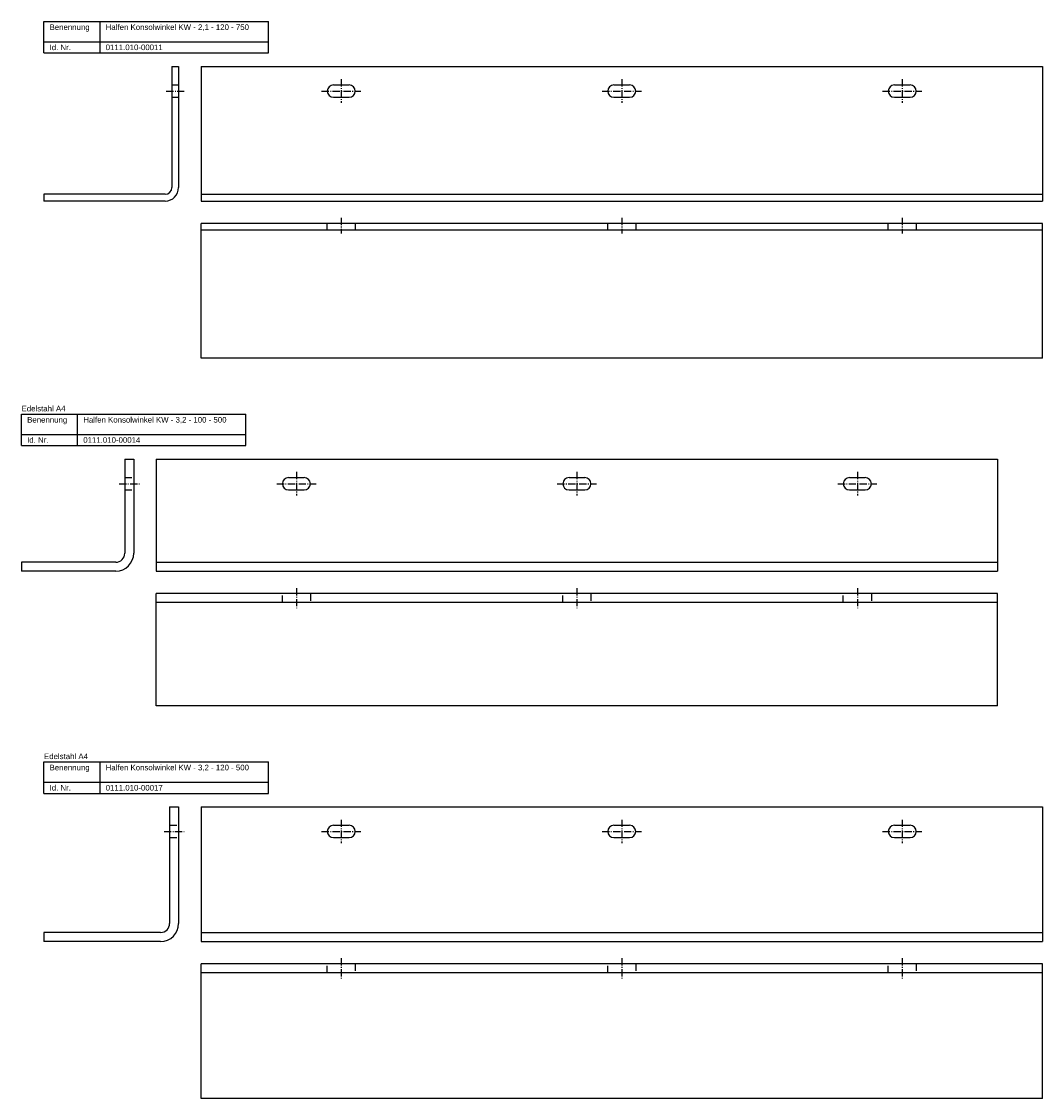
# Model space of a CAD drawing. Header units: millimetres. Extents: x 473 to 3243, y -1069 to 869.
# Tile 2 of 6: x 1143 to 2053, y -1069 to -109. Entities that reach past the tile are written whole.
import ezdxf

# ---------------------------------------------------------------- set-up
doc = ezdxf.new("R2010")
doc.units = ezdxf.units.MM
doc.linetypes.add('MITTELLINIE', pattern=[0.977, 0.65, -0.13, 0.067, -0.13])
doc.linetypes.add('VERDECKT', pattern=[9.525, 6.35, -3.175])
doc.layers.add('HALFEN-KONSOLANKER', color=2, linetype='CONTINUOUS')
doc.styles.add('ARIAL50', font='ARIAL.TTF', dxfattribs={"height": 5})

msp = doc.modelspace()

# ---------------------------------------------------------------- linework, layer by layer
at = {"layer": 'HALFEN-KONSOLANKER'}
for p, q in [((1163.13, -109.23), (1363.13, -109.23)), ((1163.13, -137.23), (1163.13, -109.23)), ((1213.13, -137.23), (1213.13, -109.23)), ((1363.13, -137.23), (1363.13, -109.23)), ((1163.13, -127.23), (1363.13, -127.23)), ((1163.13, -137.23), (1363.13, -137.23)), ((1277.13, -149.23), (1277.13, -257.23)), ((1277.13, -149.23), (1283.13, -149.23)), ((1283.13, -149.23), (1283.13, -257.23)), ((1303.13, -149.23), (1303.13, -269.23)), ((1303.13, -149.23), (2053.13, -149.23)), ((2053.13, -149.23), (2053.13, -269.23)), ((1421.13, -165.73), (1435.13, -165.73)), ((1671.13, -165.73), (1685.13, -165.73)), ((1921.13, -165.73), (1935.13, -165.73)), ((1421.13, -176.73), (1435.13, -176.73)), ((1671.13, -176.73), (1685.13, -176.73)), ((1921.13, -176.73), (1935.13, -176.73)), ((1271.13, -263.23), (1163.13, -263.23)), ((1163.13, -263.23), (1163.13, -269.23)), ((1303.13, -263.23), (2053.13, -263.23)), ((1271.13, -269.23), (1163.13, -269.23)), ((1303.13, -269.23), (2053.13, -269.23)), ((1303.13, -409.23), (1303.13, -289.23)), ((2053.13, -289.23), (1303.13, -289.23)), ((2053.13, -295.23), (1303.13, -295.23)), ((2053.13, -409.23), (2053.13, -289.23)), ((2053.13, -409.23), (1303.13, -409.23)), ((1143.13, -459.23), (1343.13, -459.23)), ((1143.13, -487.23), (1143.13, -459.23)), ((1193.13, -487.23), (1193.13, -459.23)), ((1343.13, -487.23), (1343.13, -459.23)), ((1143.13, -477.23), (1343.13, -477.23)), ((1143.13, -487.23), (1343.13, -487.23)), ((1235.13, -499.23), (1235.13, -583.23)), ((1235.13, -499.23), (1243.13, -499.23)), ((1243.13, -499.23), (1243.13, -583.23)), ((1263.13, -499.23), (2013.13, -499.23)), ((1263.13, -499.23), (1263.13, -599.23)), ((2013.13, -499.23), (2013.13, -599.23)), ((1381.13, -515.73), (1395.13, -515.73)), ((1631.13, -515.73), (1645.13, -515.73)), ((1881.13, -515.73), (1895.13, -515.73)), ((1381.13, -526.73), (1395.13, -526.73)), ((1631.13, -526.73), (1645.13, -526.73)), ((1881.13, -526.73), (1895.13, -526.73)), ((1227.13, -591.23), (1143.13, -591.23)), ((1143.13, -591.23), (1143.13, -599.23)), ((1263.13, -591.23), (2013.13, -591.23)), ((1227.13, -599.23), (1143.13, -599.23)), ((1263.13, -599.23), (2013.13, -599.23)), ((2013.13, -619.23), (1263.13, -619.23)), ((1263.13, -719.23), (1263.13, -619.23)), ((2013.13, -719.23), (2013.13, -619.23)), ((2013.13, -627.23), (1263.13, -627.23)), ((2013.13, -719.23), (1263.13, -719.23)), ((1163.13, -769.23), (1363.13, -769.23)), ((1163.13, -797.23), (1163.13, -769.23)), ((1213.13, -797.23), (1213.13, -769.23)), ((1363.13, -797.23), (1363.13, -769.23)), ((1163.13, -787.23), (1363.13, -787.23)), ((1163.13, -797.23), (1363.13, -797.23)), ((1275.13, -809.23), (1275.13, -913.23)), ((1275.13, -809.23), (1283.13, -809.23)), ((1283.13, -809.23), (1283.13, -913.23)), ((1303.13, -809.23), (2053.13, -809.23)), ((1303.13, -809.23), (1303.13, -929.23)), ((2053.13, -809.23), (2053.13, -929.23)), ((1421.13, -825.73), (1435.13, -825.73)), ((1671.13, -825.73), (1685.13, -825.73)), ((1921.13, -825.73), (1935.13, -825.73)), ((1421.13, -836.73), (1435.13, -836.73)), ((1671.13, -836.73), (1685.13, -836.73)), ((1921.13, -836.73), (1935.13, -836.73)), ((1267.13, -921.23), (1163.13, -921.23)), ((1163.13, -921.23), (1163.13, -929.23)), ((1303.13, -921.23), (2053.13, -921.23)), ((1267.13, -929.23), (1163.13, -929.23)), ((1303.13, -929.23), (2053.13, -929.23)), ((2053.13, -949.23), (1303.13, -949.23)), ((1303.13, -1069.23), (1303.13, -949.23)), ((2053.13, -1069.23), (2053.13, -949.23)), ((2053.13, -957.23), (1303.13, -957.23)), ((2053.13, -1069.23), (1303.13, -1069.23))]:
    msp.add_line(p, q, dxfattribs=at)
at = {"layer": 'HALFEN-KONSOLANKER', "color": 1, "linetype": 'MITTELLINIE', "ltscale": 10}
for p, q in [((1428.13, -160.73), (1428.13, -181.73)), ((1678.13, -160.73), (1678.13, -181.73)), ((1928.13, -160.73), (1928.13, -181.73)), ((1272.13, -171.23), (1288.13, -171.23)), ((1410.63, -171.23), (1445.63, -171.23)), ((1660.63, -171.23), (1695.63, -171.23)), ((1910.63, -171.23), (1945.63, -171.23)), ((1428.13, -284.23), (1428.13, -298.23)), ((1678.13, -284.23), (1678.13, -298.23)), ((1928.13, -284.23), (1928.13, -298.23)), ((1388.13, -510.73), (1388.13, -531.73)), ((1638.13, -510.73), (1638.13, -531.73)), ((1888.13, -510.73), (1888.13, -531.73)), ((1230.13, -521.23), (1248.13, -521.23)), ((1370.63, -521.23), (1405.63, -521.23)), ((1620.63, -521.23), (1655.63, -521.23)), ((1870.63, -521.23), (1905.63, -521.23)), ((1388.13, -614.23), (1388.13, -632.23)), ((1638.13, -614.23), (1638.13, -632.23)), ((1888.13, -614.23), (1888.13, -632.23)), ((1428.13, -820.73), (1428.13, -841.73)), ((1678.13, -820.73), (1678.13, -841.73)), ((1928.13, -820.73), (1928.13, -841.73)), ((1270.13, -831.23), (1288.13, -831.23)), ((1410.63, -831.23), (1445.63, -831.23)), ((1660.63, -831.23), (1695.63, -831.23)), ((1910.63, -831.23), (1945.63, -831.23)), ((1428.13, -944.23), (1428.13, -962.23)), ((1678.13, -944.23), (1678.13, -962.23)), ((1928.13, -944.23), (1928.13, -962.23))]:
    msp.add_line(p, q, dxfattribs=at)
at = {"layer": 'HALFEN-KONSOLANKER', "color": 1, "linetype": 'VERDECKT'}
for p, q in [((1277.13, -165.73), (1283.13, -165.73)), ((1277.13, -176.73), (1283.13, -176.73)), ((1415.63, -295.23), (1415.63, -289.23)), ((1440.63, -289.23), (1440.63, -295.23)), ((1665.63, -295.23), (1665.63, -289.23)), ((1690.63, -289.23), (1690.63, -295.23)), ((1915.63, -295.23), (1915.63, -289.23)), ((1940.63, -289.23), (1940.63, -295.23)), ((1235.13, -515.73), (1243.13, -515.73)), ((1235.13, -526.73), (1243.13, -526.73)), ((1375.63, -627.23), (1375.63, -619.23)), ((1400.63, -619.23), (1400.63, -627.23)), ((1625.63, -627.23), (1625.63, -619.23)), ((1650.63, -619.23), (1650.63, -627.23)), ((1875.63, -627.23), (1875.63, -619.23)), ((1900.63, -619.23), (1900.63, -627.23)), ((1275.13, -825.73), (1283.13, -825.73)), ((1275.13, -836.73), (1283.13, -836.73)), ((1415.63, -957.23), (1415.63, -949.23)), ((1440.63, -949.23), (1440.63, -957.23)), ((1665.63, -957.23), (1665.63, -949.23)), ((1690.63, -949.23), (1690.63, -957.23)), ((1915.63, -957.23), (1915.63, -949.23)), ((1940.63, -949.23), (1940.63, -957.23))]:
    msp.add_line(p, q, dxfattribs=at)
at = {"layer": 'HALFEN-KONSOLANKER'}
for centre, radius, start, end in [((1421.13, -171.23), 5.5, 90, 270), ((1435.13, -171.23), 5.5, 270, 90), ((1671.13, -171.23), 5.5, 90, 270), ((1685.13, -171.23), 5.5, 270, 90), ((1921.13, -171.23), 5.5, 90, 270), ((1935.13, -171.23), 5.5, 270, 90), ((1271.13, -257.23), 6, 270, 0), ((1271.13, -257.23), 12, 270, 0), ((1381.13, -521.23), 5.5, 90, 270), ((1395.13, -521.23), 5.5, 270, 90), ((1631.13, -521.23), 5.5, 90, 270), ((1645.13, -521.23), 5.5, 270, 90), ((1881.13, -521.23), 5.5, 90, 270), ((1895.13, -521.23), 5.5, 270, 90), ((1227.13, -583.23), 16, 270, 0), ((1227.13, -583.23), 8, 270, 0), ((1421.13, -831.23), 5.5, 90, 270), ((1435.13, -831.23), 5.5, 270, 90), ((1671.13, -831.23), 5.5, 90, 270), ((1685.13, -831.23), 5.5, 270, 90), ((1921.13, -831.23), 5.5, 90, 270), ((1935.13, -831.23), 5.5, 270, 90), ((1267.13, -913.23), 16, 270, 0), ((1267.13, -913.23), 8, 270, 0)]:
    msp.add_arc(centre, radius, start, end, dxfattribs=at)

# ---------------------------------------------------------------- texts
at = {"layer": 'HALFEN-KONSOLANKER', "style": 'ARIAL50'}
for s, p in [('Benennung', (1168.13, -116.73)), ('Halfen Konsolwinkel KW - 2,1 - 120 - 750', (1218.13, -116.73)), ('Id. Nr.', (1168.13, -134.73)), ('0111.010-00011', (1218.13, -134.73)), ('Edelstahl A4', (1143.13, -456.73)), ('Benennung', (1148.13, -466.73)), ('Halfen Konsolwinkel KW - 3,2 - 100 - 500', (1198.13, -466.73)), ('Id. Nr.', (1148.13, -484.73)), ('0111.010-00014', (1198.13, -484.73)), ('Edelstahl A4', (1163.13, -766.73)), ('Benennung', (1168.13, -776.73)), ('Halfen Konsolwinkel KW - 3,2 - 120 - 500', (1218.13, -776.73)), ('Id. Nr.', (1168.13, -794.73)), ('0111.010-00017', (1218.13, -794.73))]:
    msp.add_text(s, height=5, dxfattribs=at).set_placement(p)

doc.saveas('drawing.dxf')
